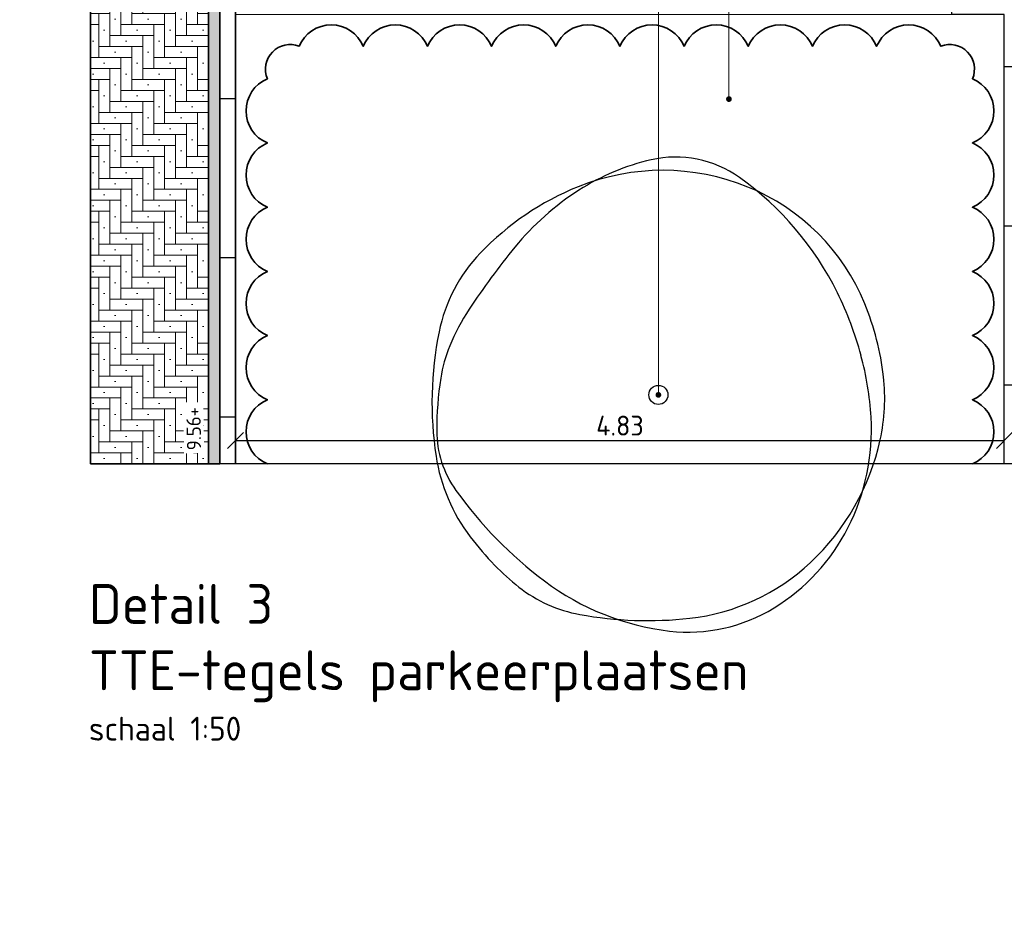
# Model space of a CAD drawing. Header units: metres. Extents: x -890 to 5635, y -951 to 6976.
# Tile 34 of 58: x 42.57 to 48.75, y 10.05 to 15.73. Entities that reach past the tile are written whole.
import ezdxf
from ezdxf import colors
from ezdxf.entities.mleader import LeaderData, LeaderLine
from ezdxf.math import Vec2, Vec3

# ---------------------------------------------------------------- set-up
doc = ezdxf.new("R2010")
doc.units = ezdxf.units.M
for name, color, linetype in [('N-WE-GR-BOOM_2e_grootte-S', 3, 'Continuous'), ('TB63_BOOM', 3, 'Continuous'), ('TM00_MAATVOERING', 1, 'Continuous')]:
    doc.layers.add(name, color=color, linetype=linetype)
for name, color, linetype, lineweight in [('N-WE-GR-HAAG2-G', 90, 'Continuous', 35), ('N-WE-VH-KANTOPSLUITING_OPSLUITBAND_100X200-G', 3, 'Continuous', 25), ('N-WE-VH-KANTOPSLUITING_OPSLUITBAND_100X200-S', 150, 'Continuous', 25), ('N-WE-VH-KANTOPSLUITING_OPSLUITBAND_120X250-G', 3, 'Continuous', 25), ('N-WE-VH-KANTOPSLUITING_OPSLUITBAND_120X250-S', 3, 'Continuous', 25), ('N-WE-VH-KANTOPSLUITING_OPSLUITBAND_120X250_HOEKSTUK-S', 3, 'Continuous', 25), ('N-WE-VH-KANTOPSLUITING_VOORKANTBAND_OB_100x200-G', 3, 'Continuous', 25), ('N-WE-VH-VERHARDING_STRAATBAKSTEEN-A', 11, 'Continuous', 13), ('N-WE-VH-VERHARDING_STRAATBAKSTEEN-V', 253, 'Continuous', 18), ('N-WE-VH-VERHARDING_TEGEL_GRAS-G', 70, 'Continuous', 15), ('X-XX-AL-AANPIJLING-T18', 10, 'Continuous', 18), ('X-XX-AL-PEIL-T18', 10, 'Continuous', 18), ('X-XX-AL-T50', 130, 'Continuous', 50)]:
    doc.layers.add(name, color=color, linetype=linetype, lineweight=lineweight)
doc.layers.add('TL00_HULPLAAG', color=211, linetype='Continuous', plot=False)
doc.styles.add('NLCS-ISO', font='NLCS-ISO.ttf')
doc.styles.add('NLCS-ISO-M20-T50', font='NLCS-ISO.ttf', dxfattribs={"height": 0.1})
doc.styles.add('NLCS-ISO-M50-T18', font='NLCS-ISO.ttf', dxfattribs={"height": 0.09})
doc.styles.add('NLCS-ISO-M50-T50', font='NLCS-ISO.ttf', dxfattribs={"height": 0.25})
doc.dimstyles.new('NLCS RODOR-DIM-050', dxfattribs={"dimscale": 0.05, "dimtxt": 2.5, "dimasz": 2, "dimexe": 1.25, "dimexo": 0.625, "dimtad": 1, "dimzin": 1, "dimdsep": 46, "dimtxsty": 'NLCS-ISO', "dimblk": 'OBLIQUE', "dimcen": 0, "dimse1": 1, "dimse2": 1, "dimclrd": 256, "dimclre": 1, "dimclrt": 256, "dimadec": 0, "dimazin": 0, "dimtfac": 1, "dimtmove": 2, "dimatfit": 3, "dimfxl": 1, "dimtfill": 1, "dimtolj": 1, "dimtzin": 0, "dimlwd": -1, "dimlwe": -1, "dimarcsym": 0})

# ---------------------------------------------------------------- blocks, each defined once
blk = doc.blocks.new('SB-BOOM19')
at = {"layer": 'TB63_BOOM', "linetype": 'Continuous'}
blk.add_circle((0, 0), 0.02, dxfattribs=at)
for centre, radius, start, end in [((0.095, -0.0002), 0.4778, 86.5891, 106.3683), ((0.1097, 0.2471), 0.2301, 38.2099, 86.5855), ((0.0203, -0.1229), 0.5914, 95.7743, 119.9478), ((0.1213, -0.0898), 0.5712, 106.3689, 124.4478), ((0.0083, -0.0042), 0.472, 51.5393, 95.7734), ((-0.108, 0.0998), 0.3344, 119.9475, 152.2845), ((0.6931, -0.9235), 1.5821, 124.4458, 130.3031), ((-0.22, -0.0124), 0.6496, 9.9831, 38.21), ((0.0238, 0.0153), 0.4471, 6.0223, 51.5393), ((-0.0365, -0.0633), 0.4542, 130.3005, 141.2454), ((0.2555, -0.0912), 0.745, 152.2851, 172.4004), ((-0.1609, 0.0365), 0.2946, 141.2444, 154.9906), ((0.2238, -0.1429), 0.7191, 154.9924, 163.7785), ((-0.2932, -0.0253), 0.724, 358.8883, 9.9834), ((-0.1026, 0.002), 0.5742, 350.2301, 6.0232), ((-0.2601, -0.0021), 0.2152, 163.7797, 199.3828), ((-0.1145, -0.0418), 0.3717, 172.3996, 201.0285), ((-0.2055, -0.027), 0.6362, 347.0493, 358.8877), ((0.3603, 0.2161), 0.8728, 199.3819, 216.8466), ((0.0664, -0.0271), 0.4027, 331.3474, 350.2303), ((0.1533, 0.0611), 0.6586, 201.0235, 207.8216), ((-0.0266, -0.0682), 0.4527, 316.7622, 347.0499), ((-0.0186, 0.0194), 0.4996, 296.8801, 331.348), ((0.0174, -0.0107), 0.5049, 207.8204, 215.5805), ((-0.1565, -0.1351), 0.2911, 215.5851, 243.3801), ((0.0953, 0.0175), 0.5417, 216.8467, 247.0462), ((-0.0043, -0.0892), 0.4221, 285.3686, 316.7631), ((0.0673, 0.3116), 0.7907, 243.3844, 260.1468), ((0.0075, -0.0323), 0.4417, 260.1457, 296.8807), ((0.0171, -0.1671), 0.3412, 247.0472, 285.3699)]:
    blk.add_arc(centre, radius, start, end, dxfattribs=at)
blk = doc.blocks.new('BOOM RODOR')
at = {"layer": 'TB63_BOOM', "xscale": 3, "yscale": 3}
blk.add_blockref('SB-BOOM19', (0, 0), dxfattribs=at)
blk = doc.blocks.new('*U5')
blk.add_lwpolyline([(0, 120), (330, 120), (330, 450), (450, 450), (450, 0), (0, 0)], close=True)
at = {"flags": 5}
blk.add_attdef('BPNR', (541.3, 320.9), '', height=400, dxfattribs=at)
blk = doc.blocks.new('SVH-OPSLUITBAND_120X250_L1000_HD-MM')
for p, q in [((0, 120), (1000, 120)), ((0, 0), (0, 120)), ((1000, 0), (1000, 120)), ((0, 0), (1000, 0))]:
    blk.add_line(p, q)
blk = doc.blocks.new('SVH-OPSLUITBAND_100X200_L1000_HD-MM')
for p, q in [((0, 100), (1000, 100)), ((0, 0), (0, 100)), ((1000, 0), (1000, 100)), ((0, 0), (1000, 0))]:
    blk.add_line(p, q)
blk = doc.blocks.new('_Oblique')
at = {"color": 0, "linetype": 'ByBlock', "lineweight": -2}
blk.add_line((-0.5, -0.5), (0.5, 0.5), dxfattribs=at)
blk = doc.blocks.new('*D26')
at = {"layer": 'Defpoints', "color": 0, "transparency": 16777216}
for p in [(48.7525, 15.314), (43.9225, 13.0888), (48.7525, 13.0888)]:
    blk.add_point(p, dxfattribs=at)
at = {"layer": 'TM00_MAATVOERING', "transparency": 16777216}
blk.add_line((43.9225, 13.0888), (48.7525, 13.0888), dxfattribs=at)
at = {"layer": 'TM00_MAATVOERING', "transparency": 16777216, "xscale": 0.1, "yscale": 0.1, "zscale": 0.1, "rotation": 180}
blk.add_blockref('_Oblique', (43.9225, 13.0888), dxfattribs=at)
at = {"layer": 'TM00_MAATVOERING', "transparency": 16777216, "xscale": 0.1, "yscale": 0.1, "zscale": 0.1}
blk.add_blockref('_Oblique', (48.7525, 13.0888), dxfattribs=at)
at = {"layer": 'TM00_MAATVOERING', "transparency": 16777216, "insert": (46.3375, 13.1825), "char_height": 0.125, "attachment_point": 5, "style": 'NLCS-ISO', "bg_fill": 3, "box_fill_scale": 1.1, "bg_fill_color": 256, "bg_fill_true_color": 13158600, "bg_fill_transparency": 0}
blk.add_mtext('\\A1;4.83', dxfattribs=at)
blk = doc.blocks.new('_Dot')
at = {"color": 0, "linetype": 'ByBlock', "lineweight": -2}
blk.add_line((-0.5, 0), (-1, 0), dxfattribs=at)
at = {"color": 0, "linetype": 'ByBlock', "const_width": 0.5}
blk.add_lwpolyline([(-0.25, 0, 1), (0.25, 0, 1)], format="xyb", close=True, dxfattribs=at)

msp = doc.modelspace()

# ---------------------------------------------------------------- hatches: boundary and pattern name
at = {"layer": 'N-WE-VH-VERHARDING_STRAATBAKSTEEN-A'}
h = msp.add_hatch(dxfattribs=at)
h.set_pattern_fill('AVH-SBS_DIKFORMAAT_ELLEBOOG', color=256, pattern_type=2)
h.set_pattern_definition([(0, (43.7525, 12.94195), (0.069, 0.069), [0.276, -0.138]), (270, (43.7525, 13.14895), (0.069, 0.069), [0.276, -0.138]), (0, (43.925, 12.97645), (0.069, 0.069), [0, -0.414]), (0, (43.787, 13.04545), (0.069, 0.069), [0, -0.414])])
h.paths.add_polyline_path([(43.0117, 20.6856), (43.0117, 12.942), (43.7525, 12.942), (43.7525, 20.6856)])
h = msp.add_hatch(dxfattribs=at)
h.set_pattern_fill('AVH-SBS_DIKFORMAAT_HALFST', color=256, angle=90, pattern_type=2)
h.set_pattern_definition([(90, (43.8225, 12.94195), (-0.069, 4e-18), []), (180, (43.8225, 13.14895), (-3e-17, -0.207), [0.069, -0.069]), (180, (43.7535, 13.04545), (-3e-17, -0.207), [0.069, -0.069]), (90, (43.788, 13.04545), (-0.138, 8e-18), [0, -0.207, 0, 0]), (90, (43.719, 13.14895), (-0.138, 8e-18), [0, -0.207, 0, 0])])
h.paths.add_polyline_path([(43.8225, 12.942), (43.8225, 20.6856), (43.7525, 20.6856), (43.7525, 12.942)])

# ---------------------------------------------------------------- linework, layer by layer
at = {"layer": 'N-WE-GR-HAAG2-G'}
msp.add_lwpolyline([(48.5525, 12.942, 0.666667), (48.5525, 13.3452, 0.666667), (48.5525, 13.7484, 0.666667), (48.5525, 14.1516, 0.666667), (48.5525, 14.5548, 0.666667), (48.5525, 14.9581, 0.666667), (48.5525, 15.3613, 0.666667), (48.3536, 15.5656, 0.666667), (47.9504, 15.5656, 0.666667), (47.5472, 15.5656, 0.666667), (47.1439, 15.5656, 0.666667), (46.7407, 15.5656, 0.666667), (46.3375, 15.5656, 0.666667), (45.9343, 15.5656, 0.666667), (45.5311, 15.5656, 0.666667), (45.1278, 15.5656, 0.666667), (44.7246, 15.5656, 0.666667), (44.3214, 15.5656, 0.666667), (44.1225, 15.3613, 0.666667), (44.1225, 14.9581, 0.666667), (44.1225, 14.5548, 0.666667), (44.1225, 14.1516, 0.666667), (44.1225, 13.7484, 0.666667), (44.1225, 13.3452, 0.666667), (44.1225, 12.942)], format="xyb", dxfattribs=at)
at = {"layer": 'N-WE-VH-KANTOPSLUITING_OPSLUITBAND_100X200-G', "flags": 128}
msp.add_lwpolyline([(43.9225, 20.6856), (43.9225, 12.942)], dxfattribs=at)
at = {"layer": 'N-WE-VH-KANTOPSLUITING_OPSLUITBAND_100X200-S'}
for p, q in [((48.7525, 12.942), (48.7525, 13.4356)), ((48.8725, 13.4356), (48.7525, 13.4356)), ((43.8225, 12.942), (43.8225, 13.2356)), ((43.9225, 13.2356), (43.8225, 13.2356)), ((43.9225, 12.942), (43.9225, 13.2356))]:
    msp.add_line(p, q, dxfattribs=at)
at = {"layer": 'N-WE-VH-KANTOPSLUITING_OPSLUITBAND_120X250-G'}
msp.add_lwpolyline([(48.7525, 12.942), (48.7525, 15.4356)], dxfattribs=at)
at = {"layer": 'N-WE-VH-KANTOPSLUITING_VOORKANTBAND_OB_100x200-G'}
msp.add_lwpolyline([(43.8225, 20.6856), (43.8225, 12.942)], dxfattribs=at)
at = {"layer": 'N-WE-VH-VERHARDING_STRAATBAKSTEEN-A', "ltscale": 0.1, "flags": 128}
msp.add_lwpolyline([(43.7525, 20.6856), (43.7525, 12.942)], dxfattribs=at)
at = {"layer": 'N-WE-VH-VERHARDING_STRAATBAKSTEEN-V', "flags": 128}
msp.add_lwpolyline([(43.8225, 20.6856), (43.8225, 12.942)], dxfattribs=at)
at = {"layer": 'N-WE-VH-VERHARDING_TEGEL_GRAS-G', "flags": 128}
msp.add_lwpolyline([(43.9225, 15.7656), (43.9225, 12.942), (48.7525, 12.942), (48.7525, 15.7656)], close=True, dxfattribs=at)
at = {"layer": 'TL00_HULPLAAG', "flags": 128}
msp.add_lwpolyline([(43.8225, 12.942), (43.8225, 20.6856), (43.7525, 20.6856), (43.7525, 12.942)], close=True, dxfattribs=at)

# ---------------------------------------------------------------- block references
at = {"layer": 'N-WE-GR-BOOM_2e_grootte-S', "rotation": 16.26296480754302}
msp.add_blockref('BOOM RODOR', (46.5789, 13.3755), dxfattribs=at)
at = {"layer": 'N-WE-VH-KANTOPSLUITING_OPSLUITBAND_100X200-S', "xscale": 0.001, "yscale": 0.001, "zscale": 0.001, "rotation": 89.99999999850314}
for p in [(43.9225, 15.2356), (43.9225, 14.2356), (43.9225, 13.2356)]:
    msp.add_blockref('SVH-OPSLUITBAND_100X200_L1000_HD-MM', p, dxfattribs=at)
at = {"layer": 'N-WE-VH-KANTOPSLUITING_OPSLUITBAND_120X250-S', "xscale": 0.001, "yscale": 0.001, "zscale": 0.001, "rotation": 89.99999999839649}
for p in [(48.8725, 14.4356), (48.8725, 13.4356)]:
    msp.add_blockref('SVH-OPSLUITBAND_120X250_L1000_HD-MM', p, dxfattribs=at)
at = {"layer": 'N-WE-VH-KANTOPSLUITING_OPSLUITBAND_120X250_HOEKSTUK-S', "xscale": 0.0009999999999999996, "yscale": 0.0009999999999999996, "zscale": 0.0009999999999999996, "rotation": 89.9999999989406}
msp.add_blockref('*U5', (48.8725, 15.4356), dxfattribs=at)

# ---------------------------------------------------------------- texts
at = {"layer": 'X-XX-AL-T50', "ltscale": 0.5, "insert": (43.0009, 12.1869), "char_height": 0.25, "width": 6.050701, "attachment_point": 1, "style": 'NLCS-ISO-M50-T50'}
msp.add_mtext('{\\C4;Detail 3\\PTTE-tegels parkeerplaatsen\\P\\H0.6x;\\C3;schaal 1:50}', dxfattribs=at)

# ---------------------------------------------------------------- next in the draw order: texts
at = {"layer": 'X-XX-AL-PEIL-T18', "insert": (43.6164, 13.0267), "char_height": 0.09, "width": 0.283431, "attachment_point": 1, "rotation": 90.9617, "style": 'NLCS-ISO-M50-T18', "bg_fill": 3, "box_fill_scale": 1.2, "bg_fill_color": 256, "bg_fill_transparency": 0}
msp.add_mtext('9.56+', dxfattribs=at)

# ---------------------------------------------------------------- next in the draw order: dimensions: what is measured, and where the dimension line sits
at = {"layer": 'TM00_MAATVOERING'}
dim = msp.add_linear_dim(base=(48.7525, 13.0888), p1=(43.9225, 13.0888), p2=(48.7525, 15.314), dimstyle='NLCS RODOR-DIM-050', dxfattribs=at)
dim.commit()
dim.dimension.update_dxf_attribs({"geometry": '*D26', "text_midpoint": (46.3375, 13.1825)})

# ---------------------------------------------------------------- next in the draw order: linework, layer by layer
msp.add_circle((74.4072, 12.7269), 964.0442)
at = {"layer": 'TL00_HULPLAAG', "flags": 128}
for points in [[(43.0117, 20.6856), (43.0117, 12.942), (43.7525, 12.942), (43.7525, 20.6856)], [(43.0117, 20.6856), (53.6725, 20.6856), (53.6725, 12.942), (43.0117, 12.942)]]:
    msp.add_lwpolyline(points, close=True, dxfattribs=at)

# ---------------------------------------------------------------- next in the draw order: leaders
at = {"layer": 'X-XX-AL-AANPIJLING-T18'}
ml = msp.add_multileader_mtext('Standard', dxfattribs=at)
ml.set_content('nieuw aan te planten boom, zie plantsoenlijst', color=2, style='NLCS-ISO-M20-T50')
ml.set_leader_properties(color=256, linetype='ByLayer', lineweight=-1)
ml.set_arrow_properties(name='DOT')
ml.build(insert=Vec2(0, 0))
ml.multileader.update_dxf_attribs({"text_left_attachment_type": 3, "text_right_attachment_type": 5, "dogleg_length": 0.036, "arrow_head_size": 0.036})
ctx = ml.context
ctx.base_point, ctx.char_height, ctx.arrow_head_size, ctx.landing_gap_size, ctx.plane_origin, ctx.plane_x_axis, ctx.plane_y_axis = Vec3(46.5789, 21.2216), 0.09, 0.036, 0.045, Vec3(46.5789, 13.3755), Vec3(0, 1), Vec3(-1, 0)
ctx.left_attachment, ctx.right_attachment = 3, 5
notes = []
notes.append((ctx, [(0, (1, 1, 0), (46.5789, 21.1856), (0, 1), 0.036, [(0, [(46.5789, 13.3755)], 0, [])])]))
ctx.mtext.insert, ctx.mtext.text_direction, ctx.mtext.rotation, ctx.mtext.flow_direction = Vec3(46.5204, 21.2666), Vec3(0, 1), 1.570796, 5
ml = msp.add_multileader_mtext('Standard', dxfattribs=at)
ml.set_content('blokhaag, zie plantsoenlijst', color=2, style='NLCS-ISO-M20-T50')
ml.set_leader_properties(color=256, linetype='ByLayer', lineweight=-1)
ml.set_arrow_properties(name='DOT')
ml.build(insert=Vec2(0, 0))
ml.multileader.update_dxf_attribs({"text_left_attachment_type": 3, "text_right_attachment_type": 5, "dogleg_length": 0.036, "arrow_head_size": 0.036})
ctx = ml.context
ctx.base_point, ctx.char_height, ctx.arrow_head_size, ctx.landing_gap_size, ctx.plane_origin, ctx.plane_x_axis, ctx.plane_y_axis = Vec3(47.0223, 21.2216), 0.09, 0.036, 0.045, Vec3(47.0223, 15.492), Vec3(0, 1), Vec3(-1, 0)
ctx.left_attachment, ctx.right_attachment = 3, 5
notes.append((ctx, [(0, (1, 1, 0), (47.0223, 21.1856), (0, 1), 0.036, [(0, [(47.0223, 15.234)], 0, [])])]))
ctx.mtext.insert, ctx.mtext.text_direction, ctx.mtext.rotation, ctx.mtext.flow_direction = Vec3(46.9638, 21.2666), Vec3(0, 1), 1.570796, 5
for ctx, leaders in notes:
    for number, flags, end, landing, length, lines in leaders:
        leader = LeaderData()
        leader.index, (leader.has_last_leader_line, leader.has_dogleg_vector, leader.attachment_direction) = number, flags
        leader.last_leader_point, leader.dogleg_vector, leader.dogleg_length = Vec3(end), Vec3(landing), length
        for number, points, colour, breaks in lines:
            line = LeaderLine()
            line.index, line.vertices, line.color, line.breaks = number, Vec3.list(points), colors.encode_raw_color(colour), breaks
            leader.lines.append(line)
        ctx.leaders.append(leader)

doc.saveas('drawing.dxf')
